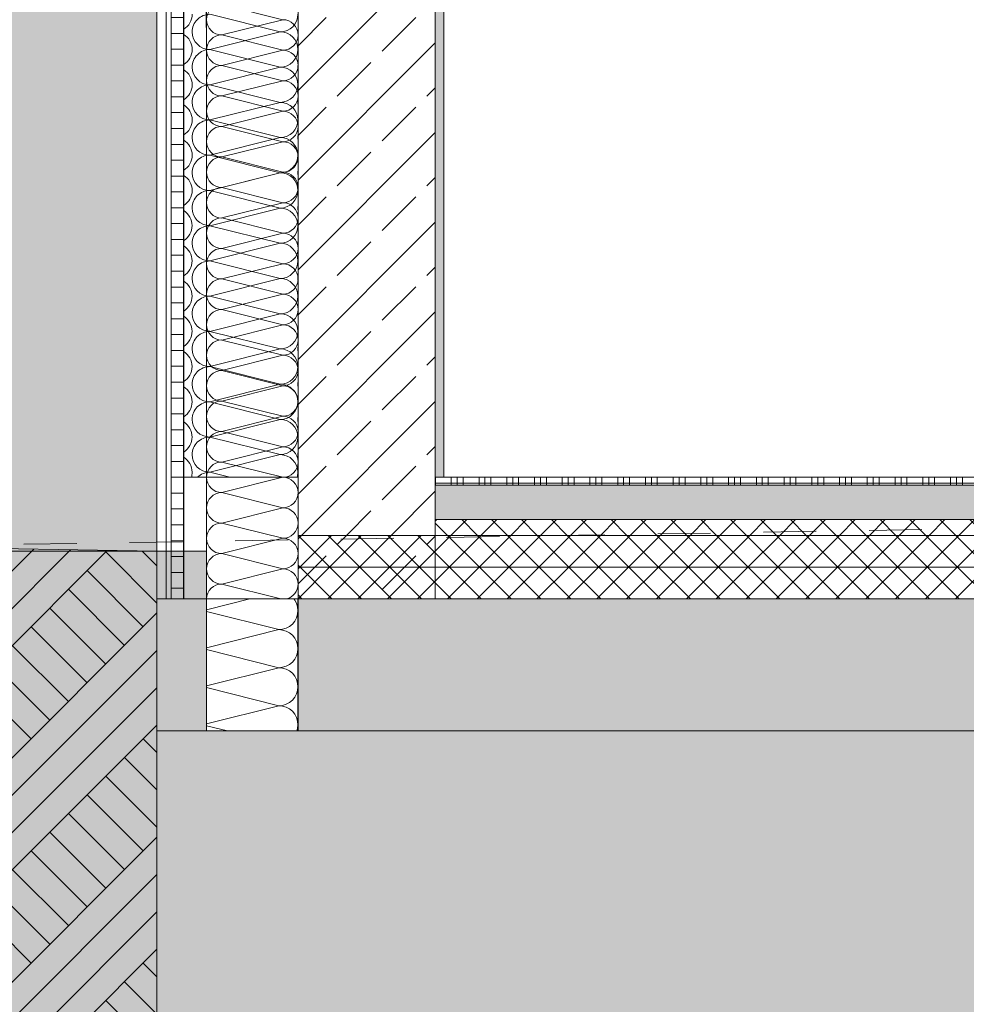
# Model space of a CAD drawing. Header units: metres. Extents: x 0 to 334, y 0 to 60.
# Tile 24 of 72: x 84.06 to 85.85, y 11.92 to 13.79. Entities that reach past the tile are written whole.
import ezdxf

# ---------------------------------------------------------------- set-up
doc = ezdxf.new("R2010")
doc.units = ezdxf.units.M
doc.header["$MEASUREMENT"] = 0
doc.linetypes.add('Strichlinie_ eng', pattern=[0.115, 0.075, -0.04])
for name, color, linetype in [('00 Linien_Kreise_Splines', 7, 'Continuous'), ('00 Schraffuren', 7, 'Continuous'), ('60 Gelände neu', 7, 'Continuous'), ('94 Genehmigungsplanung Bemaßung', 7, 'Continuous'), ('Neubau_00 Schraffuren', 7, 'Continuous'), ('Neubau_10 Wand außen', 7, 'Continuous'), ('Neubau_20 Bodenaufbau', 7, 'Continuous'), ('Neubau_20 Fundament_Bodenplatte', 7, 'Continuous'), ('Neubau_94 Genehmigungsplanung Bemaßung', 7, 'Continuous')]:
    doc.layers.add(name, color=color, linetype=linetype)
doc.styles.add('ERSTELLTER_STIL_1', font='ARIALN.TTF')
doc.dimstyles.new('ERSTELLTER_STIL__1', dxfattribs={"dimtxt": 0.175, "dimasz": 0.095143, "dimexe": 0.18, "dimexo": 0.0625, "dimgap": 0, "dimtad": 1, "dimzin": 0, "dimdsep": 46, "dimtxsty": 'ERSTELLTER_STIL_1', "dimblk": 'ARROWHEAD_6', "dimblk1": 'ARROWHEAD_6', "dimblk2": 'ARROWHEAD_6', "dimcen": 0.09, "dimse1": 1, "dimse2": 1, "dimclrd": 7, "dimclre": 7, "dimclrt": 7, "dimazin": 0, "dimtfac": 1, "dimtdec": 4, "dimtmove": 0, "dimatfit": 3, "dimfxl": 1, "dimtolj": 1, "dimtzin": 0, "dimarcsym": 0})
pattern_1 = [(45, (111.51342, 12.92067), (-0.02828427, 0.02828427), []), (135, (111.51342, 12.92067), (0.02828427, 0.02828427), [])]
pattern_2 = [(45, (111.51342, 12.92067), (-0.0848528, 0.0848528), []), (45, (111.471, 12.9631), (-0.0848528, 0.0848528), [0.09, -0.03])]
pattern_3 = [(0, (111.513422, 12.92067), (0, 0.03), [])]
pattern_4 = [(90, (111.53342, 12.92067), (-0.4, 0), []), (90, (111.51342, 12.92067), (-0.4, 0), []), (90, (111.49342, 12.92067), (-0.4, 0), []), (90, (111.71342, 13.92067), (-0.2, 0), [])]

# ---------------------------------------------------------------- blocks, each defined once
blk = doc.blocks.new('*X26', base_point=(111.5134, 12.9207))
at = {"layer": 'Neubau_00 Schraffuren', "color": 8, "linetype": 'Continuous', "lineweight": 9}
for p, q in [((84.4163, 13.7968), (84.5496, 13.7635)), ((84.4163, 13.7302), (84.5496, 13.7635)), ((84.4163, 13.7302), (84.5496, 13.6968)), ((84.4163, 13.6635), (84.5496, 13.6968)), ((84.4163, 13.6635), (84.5496, 13.6302)), ((84.4162, 13.5968), (84.5496, 13.6302)), ((84.4162, 13.5968), (84.5496, 13.5635)), ((84.4162, 13.5302), (84.5496, 13.5635)), ((84.4162, 13.5302), (84.5496, 13.4968)), ((84.4162, 13.4635), (84.5496, 13.4968)), ((84.4162, 13.4635), (84.5496, 13.4302)), ((84.4162, 13.3968), (84.5496, 13.4302)), ((84.4162, 13.3968), (84.5495, 13.3635)), ((84.4162, 13.3302), (84.5495, 13.3635)), ((84.4162, 13.3302), (84.5495, 13.2968)), ((84.4162, 13.2635), (84.5495, 13.2968)), ((84.4162, 13.2635), (84.5495, 13.2302)), ((84.4162, 13.1968), (84.5495, 13.2302)), ((84.4162, 13.1968), (84.5495, 13.1635)), ((84.4162, 13.1302), (84.5495, 13.1635)), ((84.4162, 13.1302), (84.5495, 13.0968)), ((84.4162, 13.0635), (84.5495, 13.0968)), ((84.4162, 13.0635), (84.5495, 13.0302)), ((84.4162, 12.9968), (84.5495, 13.0302)), ((84.4162, 12.9968), (84.5495, 12.9635)), ((84.4161, 12.9302), (84.5495, 12.9635)), ((84.4161, 12.9302), (84.4541, 12.9207))]:
    blk.add_line(p, q, dxfattribs=at)
for centre, start, end in [((84.3496, 13.7969), 301.2943, 359.9916), ((84.4163, 13.7635), 89.9916, 179.9916), ((84.5496, 13.7968), 269.9916, 359.9916), ((84.3496, 13.7302), 359.9916, 58.6887), ((84.4163, 13.7635), 179.9916, 269.9916), ((84.5496, 13.7302), 359.9916, 89.9916), ((84.6163, 13.7635), 171.6867, 179.9916), ((84.6163, 13.7635), 179.9916, 188.3133), ((84.3496, 13.7302), 301.2958, 359.9916), ((84.4163, 13.6968), 89.9916, 179.9916), ((84.5496, 13.7302), 269.9916, 359.9916), ((84.4163, 13.6968), 179.9916, 269.9916), ((84.5496, 13.6635), 359.9916, 89.9916), ((84.6163, 13.6968), 171.5717, 179.9916), ((84.6163, 13.6968), 179.9916, 188.4283), ((84.3496, 13.6635), 359.9916, 58.6872), ((84.3496, 13.6635), 301.2973, 359.9916), ((84.4163, 13.6302), 89.9916, 179.9916), ((84.5496, 13.6635), 269.9916, 359.9916), ((84.3496, 13.5969), 359.9916, 58.6857), ((84.4163, 13.6302), 179.9916, 269.9916), ((84.5496, 13.5968), 359.9916, 89.9916), ((84.6163, 13.6301), 171.4583, 179.9916), ((84.6163, 13.6301), 179.9916, 188.5417), ((84.3496, 13.5969), 301.2989, 359.9916), ((84.4162, 13.5635), 89.9916, 179.9916), ((84.5496, 13.5968), 269.9916, 359.9916), ((84.6162, 13.5635), 171.3463, 179.9916), ((84.3496, 13.5302), 359.9916, 58.6842), ((84.4162, 13.5635), 179.9916, 269.9916), ((84.5496, 13.5302), 359.9916, 89.9916), ((84.6162, 13.5635), 179.9916, 188.6537), ((84.3496, 13.5302), 301.3004, 359.9916), ((84.4162, 13.4968), 89.9916, 179.9916), ((84.5496, 13.5302), 269.9916, 359.9916), ((84.3496, 13.4635), 359.9916, 58.6826), ((84.4162, 13.4968), 179.9916, 269.9916), ((84.5496, 13.4635), 359.9916, 89.9916), ((84.6162, 13.4968), 171.2357, 179.9916), ((84.6162, 13.4968), 179.9916, 188.7643), ((84.3496, 13.4635), 301.3019, 359.9916), ((84.4162, 13.4302), 89.9916, 179.9916), ((84.5496, 13.4635), 269.9916, 359.9916), ((84.6162, 13.4301), 171.1265, 179.9916), ((84.3495, 13.3969), 359.9916, 58.6811), ((84.4162, 13.4302), 179.9916, 269.9916), ((84.5495, 13.3968), 359.9916, 89.9916), ((84.6162, 13.4301), 179.9916, 188.8735), ((84.3495, 13.3969), 301.3035, 359.9916), ((84.4162, 13.3635), 89.9916, 179.9916), ((84.5495, 13.3968), 269.9916, 359.9916), ((84.4162, 13.3635), 179.9916, 269.9916), ((84.5495, 13.3302), 359.9916, 89.9916), ((84.6162, 13.3635), 171.0186, 179.9916), ((84.6162, 13.3635), 179.9916, 188.9814), ((84.3495, 13.3302), 359.9916, 58.6796), ((84.3495, 13.3302), 301.305, 359.9916), ((84.4162, 13.2968), 89.9916, 179.9916), ((84.5495, 13.3302), 269.9916, 359.9916), ((84.3495, 13.2635), 359.9916, 58.678), ((84.4162, 13.2968), 179.9916, 269.9916), ((84.5495, 13.2635), 359.9916, 89.9916), ((84.6162, 13.2968), 170.912, 179.9916), ((84.6162, 13.2968), 179.9916, 189.088), ((84.3495, 13.2635), 301.3065, 359.9916), ((84.4162, 13.2302), 89.9916, 179.9916), ((84.5495, 13.2635), 269.9916, 359.9916), ((84.4162, 13.2302), 179.9916, 269.9916), ((84.5495, 13.1968), 359.9916, 89.9916), ((84.6162, 13.2301), 170.8066, 179.9916), ((84.6162, 13.2301), 179.9916, 189.1934), ((84.3495, 13.1969), 359.9916, 58.6765), ((84.3495, 13.1969), 301.3081, 359.9916), ((84.4162, 13.1635), 89.9916, 179.9916), ((84.5495, 13.1968), 269.9916, 359.9916), ((84.3495, 13.1302), 359.9916, 58.675), ((84.4162, 13.1635), 179.9916, 269.9916), ((84.5495, 13.1302), 359.9916, 89.9916), ((84.6162, 13.1635), 170.7024, 179.9916), ((84.6162, 13.1635), 179.9916, 189.2976), ((84.3495, 13.1302), 301.3096, 359.9916), ((84.4162, 13.0968), 89.9916, 179.9916), ((84.5495, 13.1302), 269.9916, 359.9916), ((84.6162, 13.0968), 170.5993, 179.9916), ((84.3495, 13.0635), 359.9916, 58.6735), ((84.4162, 13.0968), 179.9916, 269.9916), ((84.5495, 13.0635), 359.9916, 89.9916), ((84.6162, 13.0968), 179.9916, 189.4007), ((84.3495, 13.0635), 301.3111, 359.9916), ((84.4162, 13.0302), 89.9916, 179.9916), ((84.5495, 13.0635), 269.9916, 359.9916), ((84.3495, 12.9969), 359.9916, 58.6719), ((84.4162, 13.0302), 179.9916, 269.9916), ((84.5495, 12.9968), 359.9916, 89.9916), ((84.6162, 13.0301), 170.4973, 179.9916), ((84.6162, 13.0301), 179.9916, 189.5027), ((84.3495, 12.9969), 301.3126, 359.9916), ((84.4162, 12.9635), 89.9916, 179.9916), ((84.5495, 12.9968), 269.9916, 359.9916), ((84.6162, 12.9635), 170.3964, 179.9916), ((84.3495, 12.9302), 359.9916, 58.6704), ((84.4162, 12.9635), 179.9916, 269.9916), ((84.5495, 12.9302), 359.9916, 89.9916), ((84.6162, 12.9635), 179.9916, 189.6036), ((84.3495, 12.9302), 343.4131, 359.9916), ((84.4161, 12.8968), 89.9916, 134.3713), ((84.5495, 12.9302), 343.4655, 359.9916)]:
    blk.add_arc(centre, 0.0333, start, end, dxfattribs=at)
blk = doc.blocks.new('*X31', base_point=(111.5134, 12.9207))
at = {"layer": 'Neubau_20 Bodenaufbau', "color": 7, "linetype": 'Continuous', "lineweight": 13}
for p, q in [((84.8434, 12.9207), (84.8434, 12.9057)), ((84.8734, 12.9207), (84.8734, 12.9057)), ((84.8847, 12.9207), (84.8847, 12.9057)), ((84.8959, 12.9207), (84.8959, 12.9057)), ((84.9259, 12.9207), (84.9259, 12.9057)), ((84.9372, 12.9207), (84.9372, 12.9057)), ((84.9484, 12.9207), (84.9484, 12.9057)), ((84.9784, 12.9207), (84.9784, 12.9057)), ((84.9897, 12.9207), (84.9897, 12.9057)), ((85.0009, 12.9207), (85.0009, 12.9057)), ((85.0309, 12.9207), (85.0309, 12.9057)), ((85.0422, 12.9207), (85.0422, 12.9057)), ((85.0534, 12.9207), (85.0534, 12.9057)), ((85.0834, 12.9207), (85.0834, 12.9057)), ((85.0947, 12.9207), (85.0947, 12.9057)), ((85.1059, 12.9207), (85.1059, 12.9057)), ((85.1359, 12.9207), (85.1359, 12.9057)), ((85.1472, 12.9207), (85.1472, 12.9057)), ((85.1584, 12.9207), (85.1584, 12.9057)), ((85.1884, 12.9207), (85.1884, 12.9057)), ((85.1997, 12.9207), (85.1997, 12.9057)), ((85.2109, 12.9207), (85.2109, 12.9057)), ((85.2409, 12.9207), (85.2409, 12.9057)), ((85.2522, 12.9207), (85.2522, 12.9057)), ((85.2634, 12.9207), (85.2634, 12.9057)), ((85.2934, 12.9207), (85.2934, 12.9057)), ((85.3047, 12.9207), (85.3047, 12.9057)), ((85.3159, 12.9207), (85.3159, 12.9057)), ((85.3459, 12.9207), (85.3459, 12.9057)), ((85.3572, 12.9207), (85.3572, 12.9057)), ((85.3684, 12.9207), (85.3684, 12.9057)), ((85.3984, 12.9207), (85.3984, 12.9057)), ((85.4097, 12.9207), (85.4097, 12.9057)), ((85.4209, 12.9207), (85.4209, 12.9057)), ((85.4509, 12.9207), (85.4509, 12.9057)), ((85.4622, 12.9207), (85.4622, 12.9057)), ((85.4734, 12.9207), (85.4734, 12.9057)), ((85.5034, 12.9207), (85.5034, 12.9057)), ((85.5147, 12.9207), (85.5147, 12.9057)), ((85.5259, 12.9207), (85.5259, 12.9057)), ((85.5559, 12.9207), (85.5559, 12.9057)), ((85.5672, 12.9207), (85.5672, 12.9057)), ((85.5784, 12.9207), (85.5784, 12.9057)), ((85.6084, 12.9207), (85.6084, 12.9057)), ((85.6197, 12.9207), (85.6197, 12.9057)), ((85.6309, 12.9207), (85.6309, 12.9057)), ((85.6609, 12.9207), (85.6609, 12.9057)), ((85.6722, 12.9207), (85.6722, 12.9057)), ((85.6834, 12.9207), (85.6834, 12.9057)), ((85.7134, 12.9207), (85.7134, 12.9057)), ((85.7247, 12.9207), (85.7247, 12.9057)), ((85.7359, 12.9207), (85.7359, 12.9057)), ((85.7659, 12.9207), (85.7659, 12.9057)), ((85.7772, 12.9207), (85.7772, 12.9057)), ((85.7884, 12.9207), (85.7884, 12.9057)), ((85.8184, 12.9207), (85.8184, 12.9057)), ((85.8297, 12.9207), (85.8297, 12.9057)), ((85.8409, 12.9207), (85.8409, 12.9057)), ((84.8431, 12.9094), (84.8434, 12.9094)), ((84.8434, 12.9094), (84.8959, 12.9094)), ((84.8959, 12.9094), (84.9484, 12.9094)), ((84.9484, 12.9094), (85.0009, 12.9094)), ((85.0009, 12.9094), (85.0534, 12.9094)), ((85.0534, 12.9094), (85.1059, 12.9094)), ((85.1059, 12.9094), (85.1584, 12.9094)), ((85.1584, 12.9094), (85.2109, 12.9094)), ((85.2109, 12.9094), (85.2634, 12.9094)), ((85.2634, 12.9094), (85.3159, 12.9094)), ((85.3159, 12.9094), (85.3684, 12.9094)), ((85.3684, 12.9094), (85.4209, 12.9094)), ((85.4209, 12.9094), (85.4734, 12.9094)), ((85.4734, 12.9094), (85.5259, 12.9094)), ((85.5259, 12.9094), (85.5784, 12.9094)), ((85.5784, 12.9094), (85.6309, 12.9094)), ((85.6309, 12.9094), (85.6834, 12.9094)), ((85.6834, 12.9094), (85.7359, 12.9094)), ((85.7359, 12.9094), (85.7884, 12.9094)), ((85.7884, 12.9094), (85.8409, 12.9094)), ((85.8409, 12.9094), (85.8934, 12.9094))]:
    blk.add_line(p, q, dxfattribs=at)
blk = doc.blocks.new('*X32', base_point=(111.5134, 12.9207))
at = {"layer": 'Neubau_10 Wand außen', "color": 8, "linetype": 'Continuous', "lineweight": 9}
for p, q in [((84.5544, 13.7866), (84.439, 13.8154)), ((84.5544, 13.7866), (84.439, 13.7577)), ((84.5544, 13.7289), (84.439, 13.7577)), ((84.5544, 13.7289), (84.439, 13.7)), ((84.5544, 13.6711), (84.439, 13.7)), ((84.5544, 13.6711), (84.439, 13.6423)), ((84.5544, 13.6134), (84.439, 13.6423)), ((84.5544, 13.6134), (84.439, 13.5845)), ((84.5544, 13.5557), (84.439, 13.5845)), ((84.5544, 13.5557), (84.439, 13.5268)), ((84.5544, 13.4979), (84.439, 13.5268)), ((84.5544, 13.4979), (84.439, 13.4691)), ((84.5544, 13.4402), (84.439, 13.4691)), ((84.5544, 13.4402), (84.439, 13.4114)), ((84.5544, 13.3825), (84.439, 13.4114)), ((84.5544, 13.3825), (84.439, 13.3536)), ((84.5544, 13.3248), (84.439, 13.3536)), ((84.5544, 13.3248), (84.439, 13.2959)), ((84.5544, 13.267), (84.439, 13.2959)), ((84.5544, 13.267), (84.439, 13.2382)), ((84.5544, 13.2093), (84.439, 13.2382)), ((84.5544, 13.2093), (84.439, 13.1804)), ((84.5544, 13.1516), (84.439, 13.1804)), ((84.5544, 13.1516), (84.439, 13.1227)), ((84.5544, 13.0939), (84.439, 13.1227)), ((84.5544, 13.0939), (84.439, 13.065)), ((84.5544, 13.0361), (84.439, 13.065)), ((84.5544, 13.0361), (84.439, 13.0073)), ((84.5544, 12.9784), (84.439, 13.0073)), ((84.5544, 12.9784), (84.439, 12.9495)), ((84.5544, 12.9207), (84.439, 12.9495)), ((84.5544, 12.9207), (84.439, 12.8918)), ((84.5544, 12.8629), (84.439, 12.8918)), ((84.5544, 12.8629), (84.439, 12.8341)), ((84.5544, 12.8052), (84.439, 12.8341)), ((84.5544, 12.8052), (84.439, 12.7764)), ((84.5544, 12.7475), (84.439, 12.7764)), ((84.5544, 12.7475), (84.439, 12.7186)), ((84.5508, 12.6907), (84.439, 12.7186))]:
    blk.add_line(p, q, dxfattribs=at)
for centre, start, end in [((84.439, 13.7866), 90, 180), ((84.439, 13.7866), 180, 270), ((84.5544, 13.7577), 0, 90), ((84.439, 13.7289), 90, 180), ((84.5544, 13.7577), 270, 0), ((84.439, 13.7289), 180, 270), ((84.5544, 13.7), 0, 90), ((84.439, 13.6711), 90, 180), ((84.5544, 13.7), 270, 0), ((84.439, 13.6711), 180, 270), ((84.5544, 13.6423), 0, 90), ((84.439, 13.6134), 90, 180), ((84.5544, 13.6423), 270, 0), ((84.439, 13.6134), 180, 270), ((84.5544, 13.5845), 0, 90), ((84.439, 13.5557), 90, 180), ((84.5544, 13.5845), 270, 0), ((84.439, 13.5557), 180, 270), ((84.5544, 13.5268), 0, 90), ((84.439, 13.4979), 90, 180), ((84.5544, 13.5268), 270, 0), ((84.439, 13.4979), 180, 270), ((84.5544, 13.4691), 0, 90), ((84.439, 13.4402), 90, 180), ((84.5544, 13.4691), 270, 0), ((84.439, 13.4402), 180, 270), ((84.5544, 13.4114), 0, 90), ((84.439, 13.3825), 90, 180), ((84.5544, 13.4114), 270, 0), ((84.439, 13.3825), 180, 270), ((84.5544, 13.3536), 0, 90), ((84.439, 13.3248), 90, 180), ((84.5544, 13.3536), 270, 0), ((84.439, 13.3248), 180, 270), ((84.5544, 13.2959), 0, 90), ((84.439, 13.267), 90, 180), ((84.5544, 13.2959), 270, 0), ((84.439, 13.267), 180, 270), ((84.5544, 13.2382), 0, 90), ((84.439, 13.2093), 90, 180), ((84.5544, 13.2382), 270, 0), ((84.439, 13.2093), 180, 270), ((84.5544, 13.1804), 0, 90), ((84.439, 13.1516), 90, 180), ((84.5544, 13.1804), 270, 0), ((84.439, 13.1516), 180, 270), ((84.5544, 13.1227), 0, 90), ((84.439, 13.0939), 90, 180), ((84.5544, 13.1227), 270, 0), ((84.439, 13.0939), 180, 270), ((84.5544, 13.065), 0, 90), ((84.439, 13.0361), 90, 180), ((84.5544, 13.065), 270, 0), ((84.439, 13.0361), 180, 270), ((84.5544, 13.0073), 0, 90), ((84.439, 12.9784), 90, 180), ((84.5544, 13.0073), 270, 0), ((84.439, 12.9784), 180, 270), ((84.5544, 12.9495), 0, 90), ((84.439, 12.9207), 90, 180), ((84.5544, 12.9495), 270, 0), ((84.439, 12.9207), 180, 270), ((84.5544, 12.8918), 0, 90), ((84.439, 12.8629), 90, 180), ((84.5544, 12.8918), 270, 0), ((84.439, 12.8629), 180, 270), ((84.5544, 12.8341), 0, 90), ((84.439, 12.8052), 90, 180), ((84.5544, 12.8341), 270, 0), ((84.439, 12.8052), 180, 270), ((84.5544, 12.7764), 0, 90), ((84.439, 12.7475), 90, 180), ((84.5544, 12.7764), 270, 0), ((84.439, 12.7475), 180, 270), ((84.5544, 12.7186), 0, 90), ((84.439, 12.6898), 90, 178.1925), ((84.5544, 12.7186), 284.4287, 0)]:
    blk.add_arc(centre, 0.0289, start, end, dxfattribs=at)
blk = doc.blocks.new('*X69', base_point=(111.5134, 12.9207))
at = {"layer": 'Neubau_00 Schraffuren', "color": 8, "linetype": 'Continuous', "lineweight": 9}
for p, q in [((84.4922, 12.6907), (84.4101, 12.6701)), ((84.5771, 12.6884), (84.5752, 12.6907)), ((84.5804, 12.6822), (84.5771, 12.6884)), ((84.5824, 12.6754), (84.5804, 12.6822)), ((84.5831, 12.6684), (84.5824, 12.6754)), ((84.5471, 12.6324), (84.4101, 12.6666)), ((84.5771, 12.6484), (84.5804, 12.6546)), ((84.5804, 12.6546), (84.5824, 12.6614)), ((84.5824, 12.6614), (84.5831, 12.6684)), ((84.5471, 12.6324), (84.4101, 12.5981)), ((84.5471, 12.6324), (84.5542, 12.6331)), ((84.5542, 12.6317), (84.5471, 12.6324)), ((84.5542, 12.6331), (84.5609, 12.6351)), ((84.5609, 12.6351), (84.5671, 12.6385)), ((84.5671, 12.6385), (84.5726, 12.6429)), ((84.5726, 12.6429), (84.5771, 12.6484)), ((84.5609, 12.6296), (84.5542, 12.6317)), ((84.5671, 12.6263), (84.5609, 12.6296)), ((84.5726, 12.6218), (84.5671, 12.6263)), ((84.5771, 12.6164), (84.5726, 12.6218)), ((84.5804, 12.6102), (84.5771, 12.6164)), ((84.5824, 12.6034), (84.5804, 12.6102)), ((84.5831, 12.5964), (84.5824, 12.6034)), ((84.5824, 12.5894), (84.5831, 12.5964)), ((84.5471, 12.5604), (84.4101, 12.5946)), ((84.5771, 12.5764), (84.5804, 12.5826)), ((84.5804, 12.5826), (84.5824, 12.5894)), ((84.5471, 12.5604), (84.4101, 12.5261)), ((84.5471, 12.5604), (84.5542, 12.5611)), ((84.5542, 12.5597), (84.5471, 12.5604)), ((84.5542, 12.5611), (84.5609, 12.5631)), ((84.5609, 12.5576), (84.5542, 12.5597)), ((84.5609, 12.5631), (84.5671, 12.5665)), ((84.5671, 12.5665), (84.5726, 12.5709)), ((84.5726, 12.5709), (84.5771, 12.5764)), ((84.5671, 12.5543), (84.5609, 12.5576)), ((84.5726, 12.5498), (84.5671, 12.5543)), ((84.5771, 12.5444), (84.5726, 12.5498)), ((84.5804, 12.5382), (84.5771, 12.5444)), ((84.5471, 12.4884), (84.4101, 12.5226)), ((84.5824, 12.5314), (84.5804, 12.5382)), ((84.5831, 12.5244), (84.5824, 12.5314)), ((84.5824, 12.5174), (84.5831, 12.5244)), ((84.5726, 12.4989), (84.5771, 12.5044)), ((84.5771, 12.5044), (84.5804, 12.5106)), ((84.5804, 12.5106), (84.5824, 12.5174)), ((84.5471, 12.4884), (84.4101, 12.4541)), ((84.5471, 12.4884), (84.5542, 12.4891)), ((84.5542, 12.4877), (84.5471, 12.4884)), ((84.5542, 12.4891), (84.5609, 12.4911)), ((84.5609, 12.4856), (84.5542, 12.4877)), ((84.5609, 12.4911), (84.5671, 12.4945)), ((84.5671, 12.4823), (84.5609, 12.4856)), ((84.5671, 12.4945), (84.5726, 12.4989)), ((84.5726, 12.4778), (84.5671, 12.4823)), ((84.5771, 12.4724), (84.5726, 12.4778)), ((84.5804, 12.4662), (84.5771, 12.4724)), ((84.5824, 12.4594), (84.5804, 12.4662)), ((84.45, 12.4407), (84.4101, 12.4506)), ((84.5831, 12.4524), (84.5824, 12.4594)), ((84.5824, 12.4454), (84.5831, 12.4524)), ((84.581, 12.4407), (84.5824, 12.4454))]:
    blk.add_line(p, q, dxfattribs=at)
blk = doc.blocks.new('*D74', base_point=(111.5134, 12.9207))
at = {"layer": '94 Genehmigungsplanung Bemaßung', "color": 7, "linetype": 'Continuous', "lineweight": 9}
for p, q in [((102.0466, 12.7407), (102.1468, 12.6406)), ((102.1906, 12.6907), (102.0028, 12.6907)), ((102.0967, 12.4407), (102.0967, 12.6907)), ((102.0466, 12.4907), (102.1468, 12.3906)), ((102.1906, 12.4407), (102.0028, 12.4407)), ((102.0967, 12.3656), (102.0967, 12.4407))]:
    blk.add_line(p, q, dxfattribs=at)
at = {"layer": '94 Genehmigungsplanung Bemaßung', "color": 7, "lineweight": 9, "insert": (102.0617, 12.1652), "char_height": 0.175, "attachment_point": 7, "rotation": 90, "style": 'ERSTELLTER_STIL_1'}
blk.add_mtext('\\A1;{\\pql;\\fArial Narrow|b0|i0|c0|p0;\\W1.000000;25}', dxfattribs=at)
blk = doc.blocks.new('ARROWHEAD_6')
at = {"color": 0, "linetype": 'Continuous', "lineweight": 0}
for p, q in [((-0.5, -0.5), (0.5, 0.5)), ((0, 0), (-1, 0))]:
    blk.add_line(p, q, dxfattribs=at)
blk = doc.blocks.new('*D79', base_point=(111.5134, 12.9207))
at = {"layer": 'Neubau_94 Genehmigungsplanung Bemaßung', "color": 7, "linetype": 'Continuous', "lineweight": 9}
for p, q in [((101.2466, 12.7407), (101.3468, 12.6406)), ((101.3906, 12.6907), (101.2028, 12.6907)), ((101.2967, 12.4407), (101.2967, 12.6907)), ((101.2466, 12.4907), (101.3468, 12.3906)), ((101.3906, 12.4407), (101.2028, 12.4407)), ((101.2967, 12.3656), (101.2967, 12.4407))]:
    blk.add_line(p, q, dxfattribs=at)
at = {"layer": 'Neubau_94 Genehmigungsplanung Bemaßung', "color": 7, "lineweight": 9, "insert": (101.2617, 12.1652), "char_height": 0.175, "attachment_point": 7, "rotation": 90, "style": 'ERSTELLTER_STIL_1'}
blk.add_mtext('\\A1;{\\pql;\\fArial Narrow|b0|i0|c0|p0;\\W1.000000;25}', dxfattribs=at)

msp = doc.modelspace()

# ---------------------------------------------------------------- hatches: boundary and pattern name
at = {"layer": '00 Schraffuren', "linetype": 'Continuous', "lineweight": 13, "true_color": 0x9f9f9f}
msp.add_hatch(color=253, dxfattribs=at).paths.add_polyline_path([(43.5717, 4.8209), (133.0445, 4.8206), (133.0445, 12.2257), (133.0445, 13.2774), (128.8945, 13.3407), (128.1162, 13.3407), (124.8005, 13.1801), (122.5567, 13.1167), (120.6956, 12.9753), (119.0417, 12.9207), (119.0417, 12.6907), (118.9547, 12.6907), (118.9547, 12.4407), (84.4101, 12.4407), (84.4101, 12.6907), (84.4101, 12.7807), (83.8738, 12.7807), (83.2646, 12.7807), (81.5003, 12.7401), (79.3877, 12.6806), (77.0803, 12.6031), (67.6876, 12.4055), (59.6786, 12.0893), (57.5937, 12.1571), (56.4639, 12.1693), (56.1593, 12.1528), (54.0125, 12.1477), (49.9115, 11.4539), (46.1219, 10.9207), (43.8402, 10.9207), (43.5717, 10.9207), (43.5717, 8.7669)])
at = {"layer": '60 Gelände neu', "linetype": 'Continuous', "lineweight": 9}
h = msp.add_hatch(dxfattribs=at)
h.set_pattern_fill('Natur_Boden_gewachsen_0001', color=8, style=0, pattern_type=2)
h.set_pattern_definition([(45, (111.51342, 12.92067), (-0.106066, 0.106066), []), (45, (111.47807, 12.95602), (-0.212132, 0.212132), []), (45, (111.4427, 12.99138), (-0.212132, 0.212132), []), (135, (111.407356, 13.026735), (0.03535534, 0.03535534), [0.15, -0.15])])
h.paths.add_polyline_path([(79.3877, 12.6806), (79.3877, 4.8207), (84.3159, 4.8207), (84.3159, 12.7807), (83.7171, 12.7911), (81.5003, 12.7401)])
at = {"layer": 'Neubau_00 Schraffuren', "linetype": 'Continuous', "lineweight": 0, "true_color": 0x00101f}
h = msp.add_hatch(color=168, dxfattribs=at)
h.paths.add_polyline_path([(81.0148, 12.7807), (81.0148, 17.0791), (90.8266, 18.353), (94.1277, 18.353), (84.3159, 17.0791), (84.3159, 12.7807)])
h.paths.add_polyline_path([(81.3095, 13.3842), (81.7884, 13.3842), (81.7884, 15.9307), (81.3095, 15.9307)], flags=0)
h.paths.add_polyline_path([(81.9314, 13.3842), (81.9314, 15.9307), (82.4103, 15.9307), (82.4103, 13.3842)], flags=0)
h.paths.add_polyline_path([(82.5532, 13.3842), (83.0321, 13.3842), (83.0321, 15.9307), (82.5532, 15.9307)], flags=0)
h.paths.add_polyline_path([(83.654, 13.3842), (83.654, 15.9307), (83.1751, 15.9307), (83.1751, 13.3842)], flags=0)
at = {"layer": 'Neubau_00 Schraffuren', "linetype": 'Continuous', "lineweight": 13}
h = msp.add_hatch(dxfattribs=at)
h.set_pattern_fill('Metall_Zinkblech_0001', style=0, pattern_type=2)
h.set_pattern_definition(pattern_4)
h.paths.add_polyline_path([(84.343, 12.6907), (84.3159, 12.6907), (84.3159, 17.0791), (84.343, 17.0826)])
h = msp.add_hatch(dxfattribs=at)
h.set_pattern_fill('Holzwerkstoff_Sperrholz__D2', style=0, pattern_type=2)
h.set_pattern_definition(pattern_3)
h.paths.add_polyline_path([(84.3673, 12.6907), (84.343, 12.6907), (84.343, 17.0573), (84.3673, 17.0605)])
at = {"layer": 'Neubau_10 Wand außen', "linetype": 'Continuous', "lineweight": 0, "true_color": 0x000000}
h = msp.add_hatch(dxfattribs=at)
h.set_pattern_fill('Beton_Stahlbeton_0001', color=18, style=0, pattern_type=2)
h.set_pattern_definition(pattern_2)
h.paths.add_polyline_path([(84.5833, 12.8107), (84.8431, 12.8107), (84.8431, 12.9207), (84.8431, 16.7688), (84.6716, 16.7466), (84.5833, 16.7351)])
h = msp.add_hatch(dxfattribs=at)
h.set_pattern_fill('Gips_0001', color=18, style=0, pattern_type=2)
h.set_pattern_definition([(45, (111.513422, 12.92067), (-0.01767767, 0.01767767), [0, -0.025])])
h.paths.add_polyline_path([(84.8593, 16.7709), (84.8431, 16.7688), (84.8431, 12.9207), (84.8593, 12.9207)])
h = msp.add_hatch(dxfattribs=at)
h.set_pattern_fill('Metall_Zinkblech_0001', color=18, style=0, pattern_type=2)
h.set_pattern_definition(pattern_4)
h.paths.add_polyline_path([(84.3159, 16.7004), (84.3159, 12.6907), (84.343, 12.6907), (84.343, 16.7039)])
h = msp.add_hatch(dxfattribs=at)
h.set_pattern_fill('Holzwerkstoff_Sperrholz__D2', color=18, style=0, pattern_type=2)
h.set_pattern_definition(pattern_3)
h.paths.add_polyline_path([(84.343, 12.6907), (84.3668, 12.6907), (84.3668, 16.707), (84.343, 16.7039)])
at = {"layer": 'Neubau_10 Wand außen', "linetype": 'Continuous', "lineweight": 9}
h = msp.add_hatch(dxfattribs=at)
h.set_pattern_fill('Beton_Stahlbeton_0001', style=0, pattern_type=2)
h.set_pattern_definition(pattern_2)
h.paths.add_polyline_path([(84.5833, 12.8107), (84.8431, 12.8107), (84.8431, 12.6907), (84.5833, 12.6907)])
at = {"layer": 'Neubau_20 Bodenaufbau', "linetype": 'Continuous', "lineweight": 0, "true_color": 0x000000}
h = msp.add_hatch(dxfattribs=at)
h.set_pattern_fill('Beton_unbewehrt_0001', color=18, style=0, pattern_type=2)
h.set_pattern_definition([(45, (111.51342, 12.92067), (-0.07071068, 0.07071068), [0.075, -0.025]), (45, (111.51342, 12.99138), (-0.07071068, 0.07071068), [0.075, -0.025])])
h.paths.add_polyline_path([(96.3543, 12.9057), (84.8431, 12.9057), (84.8431, 12.8407), (96.3543, 12.8407)])
at = {"layer": 'Neubau_20 Bodenaufbau', "linetype": 'Continuous', "lineweight": 9}
h = msp.add_hatch(dxfattribs=at)
h.set_pattern_fill('Dämmung_hart_1_0001', color=8, style=0, pattern_type=2)
h.set_pattern_definition(pattern_1)
h.paths.add_polyline_path([(96.3543, 12.8407), (84.8431, 12.8407), (84.8431, 12.8107), (96.3543, 12.8107)])
h = msp.add_hatch(dxfattribs=at)
h.set_pattern_fill('Dämmung_hart_1_0001', color=8, style=0, pattern_type=2)
h.set_pattern_definition(pattern_1)
h.paths.add_polyline_path([(84.5833, 12.7507), (118.7947, 12.7507), (118.7947, 12.8107), (118.5547, 12.8107), (108.1697, 12.8107), (107.9297, 12.8107), (96.6141, 12.8107), (96.3543, 12.8107), (84.8431, 12.8107), (84.5833, 12.8107)])
h = msp.add_hatch(dxfattribs=at)
h.set_pattern_fill('Dämmung_hart_1_0001', color=8, style=0, pattern_type=2)
h.set_pattern_definition(pattern_1)
h.paths.add_polyline_path([(84.5833, 12.6907), (118.7947, 12.6907), (118.7947, 12.7507), (84.5833, 12.7507)])
at = {"layer": 'Neubau_20 Fundament_Bodenplatte', "linetype": 'Continuous', "lineweight": 0, "true_color": 0x000000}
h = msp.add_hatch(dxfattribs=at)
h.set_pattern_fill('Beton_Stahlbeton_0001', color=18, style=0, pattern_type=2)
h.set_pattern_definition(pattern_2)
h.paths.add_polyline_path([(84.5833, 12.4407), (118.7947, 12.4407), (118.7947, 12.6907), (84.5833, 12.6907)])

# ---------------------------------------------------------------- linework, layer by layer
at = {"layer": '00 Linien_Kreise_Splines', "color": 76, "linetype": 'Strichlinie_ eng', "lineweight": 18, "true_color": 0x417e00}
msp.add_lwpolyline([(83.2646, 12.7807), (87.1002, 12.8438), (89.2091, 12.8507), (90.8206, 12.8534), (93.8291, 12.833), (97.3113, 12.8217), (98.7948, 12.8188), (100.5648, 12.8079), (105.0733, 12.9207), (107.9464, 13.0191), (109.6488, 13.1739), (115.8424, 13.3166), (118.704, 14.0971), (120.7139, 14.4311), (122.5567, 14.4467), (124.8005, 14.5022), (128.5346, 14.364), (132.6387, 13.5323)], dxfattribs=at)
at = {"layer": '00 Linien_Kreise_Splines', "color": 7, "linetype": 'Continuous', "lineweight": 9}
msp.add_lwpolyline([(54.0125, 12.1477), (56.1593, 12.1528), (56.4639, 12.1693), (57.5937, 12.1571), (59.6786, 12.0893), (67.6876, 12.4055), (77.0803, 12.6031), (79.3877, 12.6806), (83.2646, 12.7807), (84.4101, 12.7807), (84.4101, 12.6907), (84.4101, 12.4407), (118.9547, 12.4407), (118.9547, 12.6907), (119.0417, 12.6907), (119.0417, 12.9207), (120.6956, 12.9753), (122.5567, 13.1167), (124.8005, 13.1801), (128.0539, 13.3407), (128.8945, 13.3407), (133.0445, 13.2774)], dxfattribs=at)
at = {"layer": '00 Schraffuren', "color": 7, "linetype": 'Continuous', "lineweight": 9, "flags": 128}
msp.add_lwpolyline([(118.9547, 12.4407), (84.4101, 12.4407), (84.4101, 12.6907), (84.4101, 12.7807), (83.8738, 12.7807), (83.2646, 12.7807), (81.5003, 12.7401), (79.3877, 12.6806), (77.0803, 12.6031), (67.6876, 12.4055), (59.6786, 12.0893), (57.5937, 12.1571), (56.4639, 12.1693), (56.1593, 12.1528), (54.0125, 12.1477)], dxfattribs=at)
at = {"layer": '60 Gelände neu', "color": 7, "linetype": 'Continuous', "lineweight": 13}
for p, q in [((84.3159, 12.7807), (84.3159, 12.6907)), ((84.3159, 12.6907), (84.3159, 4.8207))]:
    msp.add_line(p, q, dxfattribs=at)
at = {"layer": '60 Gelände neu', "color": 7, "linetype": 'Continuous', "lineweight": 13, "flags": 128}
msp.add_lwpolyline([(84.3159, 12.7807), (83.7171, 12.7911), (81.5003, 12.7401), (79.3877, 12.6806)], dxfattribs=at)
at = {"layer": 'Neubau_00 Schraffuren', "color": 7, "linetype": 'Continuous', "lineweight": 9, "flags": 128}
for points in [[(81.0148, 12.7807), (81.0148, 17.0791), (90.8266, 18.353), (94.1277, 18.353), (84.3159, 17.0791), (84.3159, 12.7807)], [(84.343, 12.6907), (84.3159, 12.6907), (84.3159, 17.0791), (84.343, 17.0826)], [(84.3673, 12.6907), (84.343, 12.6907), (84.343, 17.0573), (84.3673, 17.0605)], [(84.4102, 12.6907), (84.3673, 12.6907), (84.3673, 17.01), (84.4088, 17.0154)]]:
    msp.add_lwpolyline(points, close=True, dxfattribs=at)
at = {"layer": 'Neubau_00 Schraffuren', "color": 8, "linetype": 'Continuous', "lineweight": 9, "flags": 128}
msp.add_lwpolyline([(84.3668, 12.9207), (84.3673, 16.5207), (84.5833, 16.5207), (84.5833, 12.9207)], close=True, dxfattribs=at)
at = {"layer": 'Neubau_00 Schraffuren', "color": 250, "linetype": 'Continuous', "lineweight": 18, "true_color": 0x3f3f3f, "flags": 128}
msp.add_lwpolyline([(84.5831, 12.4407), (84.5831, 12.6907), (84.4101, 12.6907), (84.4101, 12.4407)], close=True, dxfattribs=at)
at = {"layer": 'Neubau_10 Wand außen', "color": 7, "linetype": 'Continuous', "lineweight": 13}
for p, q in [((84.3159, 16.7004), (84.3159, 12.7807)), ((84.343, 16.7039), (84.343, 12.6907)), ((84.3668, 16.707), (84.3668, 12.6907)), ((84.4101, 16.7126), (84.4101, 12.6907)), ((84.8593, 15.9207), (84.8593, 12.9207))]:
    msp.add_line(p, q, dxfattribs=at)
at = {"layer": 'Neubau_10 Wand außen', "color": 7, "linetype": 'Continuous', "lineweight": 13, "flags": 128}
for points in [[(84.8431, 16.7688), (84.8431, 12.9207), (84.8431, 12.9057), (84.8431, 12.8407), (84.8431, 12.8107)], [(84.5833, 16.7351), (84.5833, 12.8107), (84.5833, 12.7507), (84.5833, 12.6907)], [(84.5833, 12.6907), (84.4101, 12.6907), (84.3668, 12.6907), (84.343, 12.6907), (84.3159, 12.6907)]]:
    msp.add_lwpolyline(points, dxfattribs=at)
at = {"layer": 'Neubau_10 Wand außen', "color": 7, "linetype": 'Continuous', "lineweight": 9, "flags": 128}
msp.add_lwpolyline([(84.5833, 12.8107), (84.8431, 12.8107), (84.8431, 12.6907), (84.5833, 12.6907)], close=True, dxfattribs=at)
at = {"layer": 'Neubau_20 Bodenaufbau', "color": 7, "linetype": 'Continuous', "lineweight": 13}
for p, q in [((84.8593, 12.9207), (84.8431, 12.9207)), ((96.3381, 12.9207), (84.8593, 12.9207)), ((96.3543, 12.9057), (84.8431, 12.9057)), ((96.3543, 12.8407), (84.8431, 12.8407)), ((118.7947, 12.7507), (84.5833, 12.7507)), ((118.7947, 12.6907), (84.5833, 12.6907))]:
    msp.add_line(p, q, dxfattribs=at)
at = {"layer": 'Neubau_20 Bodenaufbau', "color": 7, "linetype": 'Continuous', "lineweight": 13, "flags": 128}
msp.add_lwpolyline([(118.7947, 12.8107), (118.5547, 12.8107), (108.1697, 12.8107), (107.9297, 12.8107), (96.6141, 12.8107), (96.3543, 12.8107), (84.8431, 12.8107), (84.5833, 12.8107)], dxfattribs=at)
at = {"layer": 'Neubau_20 Fundament_Bodenplatte', "color": 7, "linetype": 'Continuous', "lineweight": 9}
for p in [(84.5833, 12.6907), (84.3159, 12.4407), (118.7947, 12.4407)]:
    msp.add_line(p, (84.5833, 12.4407), dxfattribs=at)

# ---------------------------------------------------------------- block references
at = {"layer": 'Neubau_00 Schraffuren', "color": 8, "linetype": 'Continuous', "lineweight": 9}
for name in ['*X26', '*X69']:
    msp.add_blockref(name, (111.5134, 12.9207), dxfattribs=at)
at = {"layer": 'Neubau_10 Wand außen', "lineweight": 0}
msp.add_blockref('*X32', (111.5134, 12.9207), dxfattribs=at)
at = {"layer": 'Neubau_20 Bodenaufbau', "lineweight": 0}
msp.add_blockref('*X31', (111.5134, 12.9207), dxfattribs=at)

# ---------------------------------------------------------------- dimensions: what is measured, and where the dimension line sits
at = {"layer": '94 Genehmigungsplanung Bemaßung', "color": 7, "linetype": 'Continuous', "lineweight": 9}
dim = msp.add_linear_dim(base=(102.0967, 12.6907), p1=(84.4101, 12.4407), p2=(93.7463, 12.6907), angle=90, dimstyle='ERSTELLTER_STIL__1', dxfattribs=at)
dim.commit()
dim.dimension.update_dxf_attribs({"geometry": '*D74', "text_midpoint": (101.9742, 12.2984), "dimtype": 160, "text_rotation": 90})
at = {"layer": 'Neubau_94 Genehmigungsplanung Bemaßung', "color": 7, "linetype": 'Continuous', "lineweight": 9}
dim = msp.add_linear_dim(base=(101.2967, 12.6907), p1=(84.4101, 12.4407), p2=(93.7463, 12.6907), angle=90, dimstyle='ERSTELLTER_STIL__1', dxfattribs=at)
dim.commit()
dim.dimension.update_dxf_attribs({"geometry": '*D79', "text_midpoint": (101.1742, 12.2984), "dimtype": 160, "text_rotation": 90})

doc.saveas('drawing.dxf')
